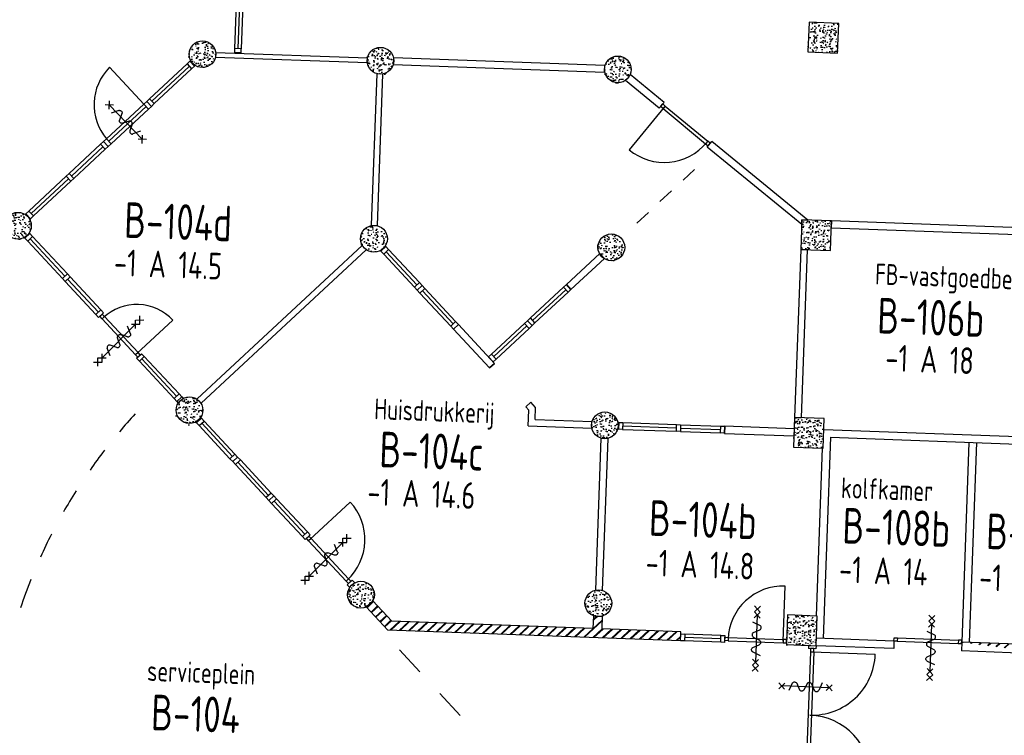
# Model space of a CAD drawing. Header units: millimetres. Extents: x 119024465 to 119292677, y 483022511 to 483148062.
# Tile 3 of 162: x 119043109 to 119059692, y 483069296 to 483081351. Entities that reach past the tile are written whole.
import ezdxf
from ezdxf.enums import TextEntityAlignment as Align

# ---------------------------------------------------------------- set-up
doc = ezdxf.new("R2010")
doc.units = ezdxf.units.MM
doc.header["$LTSCALE"] = 100
doc.layers.get('0').update_dxf_attribs({"linetype": 'CONTINUOUS'})
for name, color, linetype in [('AL22----', 2, 'CONTINUOUS'), ('AL22----_ARC', 8, 'CONTINUOUS'), ('AL28----', 4, 'CONTINUOUS'), ('AL28----_ARC', 8, 'CONTINUOUS'), ('AL32----', 6, 'CONTINUOUS'), ('AL37----', 8, 'CONTINUOUS'), ('BT00----_HOTELNRS', 3, 'CONTINUOUS'), ('BT00----_RUIMTENRS', 7, 'CONTINUOUS'), ('BT00----_TEKST', 1, 'CONTINUOUS')]:
    doc.layers.add(name, color=color, linetype=linetype)
doc.styles.get("Standard").update_dxf_attribs({"font": 'ISOCP.SHX'})
pattern_1 = [(42.91200747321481, (119019962.2742813, 483024813.6206701), (-74.89618102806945, 80.56402464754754), []), (42.91200747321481, (119019962.8207955, 483024828.6107109), (-74.89618102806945, 80.56402464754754), [])]

# ---------------------------------------------------------------- blocks, each defined once
blk = doc.blocks.new('KOLOM')
at = {"layer": 'AL28----', "linetype": 'Continuous'}
for p, q in [((0.5, 0.5), (-0.5, 0.5)), ((-0.5, 0.5), (-0.5, -0.5)), ((0.5, -0.5), (0.5, 0.5)), ((-0.5, -0.5), (0.5, -0.5))]:
    blk.add_line(p, q, dxfattribs=at)
blk = doc.blocks.new('500x500')
at = {"layer": 'AL28----_ARC'}
h = blk.add_hatch(dxfattribs=at)
h.set_pattern_fill('AR-CONC', color=256, style=0)
h.set_pattern_definition([(50, (-33377.53515948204, -58251.91549019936), (182.1846689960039, -15.93908553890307), [19.05, -209.55]), (355, (-33377.53515948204, -58251.91549019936), (-35.24282597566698, 191.05664288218), [15.24, -167.64]), (100.451, (-33362.35315948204, -58253.24374019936), (146.9425016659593, 175.1166878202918), [16.19, -178.09]), (46.18420000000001, (-33377.53515948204, -58201.11549019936), (271.0790408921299, -42.04232793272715), [28.575, -314.325]), (96.6356, (-33354.94525948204, -58204.61899019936), (237.4042344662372, 247.4255558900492), [24.285, -267.135]), (351.1840000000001, (-33377.53515948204, -58201.11549019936), (237.4046058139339, 247.4251178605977), [22.86, -251.46]), (21, (-33352.13515948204, -58213.81549019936), (151.6148798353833, -102.2655185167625), [19.05, -209.55]), (326.0000000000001, (-33352.13515948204, -58213.81549019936), (61.80202834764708, 184.1879661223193), [15.24, -167.64]), (71.4514, (-33339.50065948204, -58222.33759019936), (213.4164907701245, 81.92285771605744), [16.19, -178.09]), (37.50000000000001, (-33377.53515948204, -58251.91549019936), (3.088603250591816, 84.55503887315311), [0, -165.608, 0, -170.18, 0, -168.275]), (7.499999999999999, (-33377.53515948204, -58251.91549019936), (66.81966251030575, 100.1805748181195), [0, -97.028, 0, -161.798, 0, -64.135]), (327.5, (-33434.17715948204, -58251.91549019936), (135.5905951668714, -5.72874399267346), [0, -63.5, 0, -198.12, 0, -262.89]), (317.5, (-33459.57715948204, -58251.91549019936), (148.129181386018, 25.42649103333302), [0, -82.55, 0, -131.572, 0, -186.69])])
h.paths.add_polyline_path([(250, 250), (-250, 250), (-250, -250), (250, -250)])
at = {"layer": 'AL28----', "xscale": 500, "yscale": 500, "zscale": 2600}
blk.add_blockref('KOLOM', (0, 0), dxfattribs=at)
blk = doc.blocks.new('KOLOMO')
blk.add_circle((0, 0), 0.5)
blk = doc.blocks.new('Rond-450')
at = {"layer": 'AL28----_ARC'}
h = blk.add_hatch(dxfattribs=at)
h.set_pattern_fill('AR-CONC', color=256, style=0)
h.set_pattern_definition([(49.99999999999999, (-134328.7081146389, -47911.34816545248), (182.184668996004, -15.93908553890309), [19.05, -209.55]), (355, (-134328.7081146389, -47911.34816545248), (-35.24282597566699, 191.05664288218), [15.24, -167.64]), (100.451, (-134313.5261146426, -47912.67641544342), (146.9425016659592, 175.1166878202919), [16.19, -178.09]), (46.18420000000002, (-134328.7081146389, -47860.54816550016), (271.0790408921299, -42.04232793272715), [28.57499999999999, -314.3249999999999]), (96.63559999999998, (-134306.118214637, -47864.05166548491), (237.4042344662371, 247.4255558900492), [24.28499999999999, -267.1349999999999]), (351.1840000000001, (-134328.7081146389, -47860.54816550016), (237.4046058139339, 247.4251178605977), [22.86, -251.46]), (21, (-134303.3081146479, -47873.24816548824), (151.6148798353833, -102.2655185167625), [19.05, -209.55]), (326.0000000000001, (-134303.3081146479, -47873.24816548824), (61.80202834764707, 184.1879661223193), [15.24, -167.64]), (71.4514, (-134290.6736146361, -47881.77026546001), (213.4164907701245, 81.92285771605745), [16.19, -178.09]), (37.50000000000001, (-134328.7081146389, -47911.34816545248), (3.088603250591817, 84.55503887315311), [0, -165.608, 0, -170.18, 0, -168.275]), (7.499999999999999, (-134328.7081146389, -47911.34816545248), (66.81966251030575, 100.1805748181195), [0, -97.02799999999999, 0, -161.798, 0, -64.135]), (327.5, (-134385.3501146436, -47911.34816545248), (135.5905951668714, -5.728743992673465), [0, -63.5, 0, -198.12, 0, -262.89]), (317.5, (-134410.7501146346, -47911.34816545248), (148.129181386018, 25.42649103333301), [0, -82.55, 0, -131.572, 0, -186.69])])
edge = h.paths.add_edge_path()
edge.add_ellipse((0, 0), major_axis=(-159.0990257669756, 159.0990257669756), ratio=0.9999999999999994, start_angle=0, end_angle=360)
at = {"layer": 'AL28----', "xscale": 450.0000000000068, "yscale": 450.0000000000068, "rotation": 359.8349999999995}
blk.add_blockref('KOLOMO', (0, 0), dxfattribs=at)
blk = doc.blocks.new('114-31d')
at = {"color": 0, "linetype": 'Continuous'}
for p, q in [((-49.99999994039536, 550.0000000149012), (50.00000011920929, 450.0000000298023)), ((50.00000005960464, 550.0000000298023), (-49.99999988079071, 450.0000000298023)), ((-49.99999988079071, 450), (50.00000017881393, 350)), ((50.00000017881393, 450.0000000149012), (-49.99999988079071, 350)), ((5.960464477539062e-08, 400.0000000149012), (5.960464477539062e-08, -399.9999999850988)), ((-75.22076374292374, 278.9749931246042), (52.90113961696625, 224.7435648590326)), ((-53.78419476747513, 99.46940441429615), (53.34266722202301, 150.8047561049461)), ((-53.34266710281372, 25.53059563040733), (53.34266722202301, -25.53059560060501)), ((-53.34266710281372, -150.2564351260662), (52.90113961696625, -99.4694043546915)), ((-53.78419470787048, -224.195243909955), (74.77923625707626, -278.9116318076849)), ((-49.99999988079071, -349.9999998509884), (50.00000023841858, -449.9999998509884)), ((50.00000023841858, -349.9999998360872), (-49.99999982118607, -449.9999998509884)), ((-49.99999988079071, -449.9999998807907), (50.00000017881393, -549.9999998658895)), ((50.00000023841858, -449.9999998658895), (-49.99999976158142, -549.9999998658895))]:
    blk.add_line(p, q, dxfattribs=at)
for points in [[(74.77923625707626, 187.6370802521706, 0.1085803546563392), (71.0617071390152, 204.5540473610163, 0.1021137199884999), (60.13457530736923, 219.3489430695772, 0.04519307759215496), (52.90113961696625, 224.7435648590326, 0.02457701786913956)], [(53.34266722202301, 150.8047561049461, 0.04259042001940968), (60.13457530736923, 155.9252174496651, 0.1021137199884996), (71.0617071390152, 170.7201131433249, 0.1085803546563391), (74.77923625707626, 187.6370802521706, 0.1085803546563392)], [(-53.78419476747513, 99.46940441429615, 0.04259042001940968), (-60.57610279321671, 94.34894305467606, 0.1021137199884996), (-71.50323468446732, 79.55404734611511, 0.1085803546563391), (-75.22076374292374, 62.63708026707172, 0.1085803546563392)], [(-75.22076374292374, 62.63708026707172, 0.1085803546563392), (-71.50323468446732, 45.72011315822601, 0.1021137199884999), (-60.57610279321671, 30.92521744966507, 0.04519307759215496), (-53.34266710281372, 25.53059563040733, 0.02457701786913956)], [(-75.22076374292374, -187.3629197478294, -0.1085803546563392), (-71.50323462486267, -170.4459526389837, -0.1021137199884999), (-60.57610285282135, -155.6510569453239, -0.04519307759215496), (-53.34266710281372, -150.2564351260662, -0.02457701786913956)], [(74.77923625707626, -62.36291974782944, -0.1085803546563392), (71.06170719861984, -79.27988685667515, -0.1021137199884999), (60.13457530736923, -94.07478253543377, -0.04519307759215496), (52.90113961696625, -99.4694043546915, -0.02457701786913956)], [(53.34266722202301, -25.53059560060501, -0.04259042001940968), (60.13457530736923, -30.65105694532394, -0.1021137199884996), (71.0617071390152, -45.44595263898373, -0.1085803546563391), (74.77923625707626, -62.36291974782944, -0.1085803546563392)], [(-53.78419470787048, -224.195243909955, -0.04259042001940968), (-60.57610279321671, -219.0747825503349, -0.1021137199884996), (-71.50323462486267, -204.279886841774, -0.1085803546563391), (-75.22076374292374, -187.3629197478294, -0.1085803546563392)]]:
    blk.add_lwpolyline(points, format="xyb", dxfattribs=at)
blk = doc.blocks.new('114-31b')
at = {"color": 0, "linetype": 'Continuous'}
for p, q in [((-49.99999994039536, 449.9999999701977), (50.00000011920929, 349.9999999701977)), ((50.00000005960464, 449.9999999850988), (-49.99999994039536, 349.9999999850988)), ((0, 399.9999999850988), (5.960464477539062e-08, -400)), ((-75.22076380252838, 278.9749930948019), (52.90113949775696, 224.7435648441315)), ((-53.78419476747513, 99.46940438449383), (53.34266716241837, 150.804756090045)), ((-53.34266716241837, 25.53059560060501), (53.34266716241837, -25.53059561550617)), ((-53.34266716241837, -150.2564351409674), (52.9011395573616, -99.46940438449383)), ((-53.78419476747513, -224.1952439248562), (74.77923619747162, -278.9116318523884)), ((-49.99999988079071, -349.9999998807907), (50.00000017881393, -449.9999998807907)), ((50.00000011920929, -349.9999998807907), (-49.99999988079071, -449.9999998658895))]:
    blk.add_line(p, q, dxfattribs=at)
for points in [[(74.77923613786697, 187.6370802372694, 0.1085803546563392), (71.06170707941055, 204.554047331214, 0.1021137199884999), (60.13457524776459, 219.3489430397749, 0.04519307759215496), (52.90113949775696, 224.7435648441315, 0.02457701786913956)], [(53.34266716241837, 150.804756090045, 0.04259042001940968), (60.13457524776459, 155.9252174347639, 0.1021137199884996), (71.06170707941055, 170.7201131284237, 0.1085803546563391), (74.77923613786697, 187.6370802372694, 0.1085803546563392)], [(-53.78419476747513, 99.46940438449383, 0.04259042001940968), (-60.57610285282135, 94.34894302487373, 0.1021137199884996), (-71.50323468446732, 79.55404733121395, 0.1085803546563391), (-75.22076380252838, 62.6370802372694, 0.1085803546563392)], [(-75.22076380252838, 62.6370802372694, 0.1085803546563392), (-71.50323474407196, 45.72011312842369, 0.1021137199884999), (-60.57610285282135, 30.92521743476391, 0.04519307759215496), (-53.34266716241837, 25.53059560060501, 0.02457701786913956)], [(-75.22076380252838, -187.3629197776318, -0.1085803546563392), (-71.50323468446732, -170.4459526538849, -0.1021137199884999), (-60.57610285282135, -155.6510569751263, -0.04519307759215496), (-53.34266716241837, -150.2564351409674, -0.02457701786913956)], [(74.77923619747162, -62.3629197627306, -0.1085803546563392), (71.0617071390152, -79.27988687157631, -0.1021137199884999), (60.13457524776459, -94.07478255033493, -0.04519307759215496), (52.9011395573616, -99.46940438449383, -0.02457701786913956)], [(53.34266716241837, -25.53059561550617, -0.04259042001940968), (60.13457524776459, -30.65105697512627, -0.1021137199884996), (71.06170707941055, -45.44595265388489, -0.1085803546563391), (74.77923619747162, -62.3629197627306, -0.1085803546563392)], [(-53.78419476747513, -224.1952439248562, -0.04259042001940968), (-60.57610285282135, -219.0747825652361, -0.1021137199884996), (-71.50323474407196, -204.2798868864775, -0.1085803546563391), (-75.22076380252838, -187.3629197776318, -0.1085803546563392)]]:
    blk.add_lwpolyline(points, format="xyb", dxfattribs=at)

msp = doc.modelspace()

# ---------------------------------------------------------------- hatches: boundary and pattern name
at = {"layer": 'AL22----_ARC'}
h = msp.add_hatch(dxfattribs=at)
h.set_pattern_fill('SCHOON', color=256, scale=2, angle=-2.087992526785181, style=0, pattern_type=2)
h.set_pattern_definition(pattern_1)
edge = h.paths.add_edge_path()
edge.add_line((119061565.7088999, 483071667.3837158), (119061415.8084922, 483071672.8488576))
edge.add_line((119061415.8084922, 483071672.8488576), (119061414.1688843, 483071627.876943))
edge.add_line((119061565.7088999, 483071667.3837158), (119061564.0693106, 483071622.412312))
edge.add_arc((119060564.7333061, 483071658.8478723), 850, 267.9119189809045, 357.9120074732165)
edge.add_arc((119060564.7333061, 483071658.8478723), 1000, 267.9120865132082, 357.9120074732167)
edge.add_line((119058973.8005932, 483070866.2861378), (119058968.3354513, 483070716.3857301))
edge.add_line((119058963.3387711, 483070716.5679014), (119058968.3354513, 483070716.3857301))
edge.add_line((119060528.2996848, 483070659.511797), (119058968.3354514, 483070716.38573))
edge.add_line((119060533.7654386, 483070809.4121825), (119058973.8005932, 483070866.2861378))
h = msp.add_hatch(dxfattribs=at)
h.set_pattern_fill('SCHOON', color=256, scale=2, angle=-2.087992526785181, style=0, pattern_type=2)
h.set_pattern_definition(pattern_1)
h.paths.add_polyline_path([(119054237.4785844, 483070888.8656055), (119054242.9437262, 483071038.7660131), (119052913.8267786, 483071087.2236038), (119052921.7646408, 483071304.946916), (119052771.8642331, 483071310.4120579), (119052763.9263709, 483071092.6887457), (119049377.2424663, 483071216.1621109), (119049056.5643923, 483071561.1078198), (119048946.7043587, 483071458.9766639), (119049309.6865426, 483071068.5254391)])

# ---------------------------------------------------------------- linework, layer by layer
at = {"layer": 'AL22----'}
for p, q in [((119046409.8257248, 483080800.6414022), (119046406.9109825, 483080720.6945181)), ((119046406.9109825, 483080720.6945181), (119048962.3813573, 483080627.5259399)), ((119046409.8257248, 483080800.6414022), (119048965.2960997, 483080707.4728233)), ((119046724.5653014, 483080799.173118), (119046724.2009586, 483080789.1797574)), ((119046838.4896112, 483080795.0196102), (119046724.5653014, 483080799.173118)), ((119046838.1252684, 483080785.0262497), (119046838.4896112, 483080795.0196102)), ((119045976.1755723, 483080650.4764239), (119045988.8751829, 483080662.282591)), ((119045976.1755723, 483080650.4764239), (119046053.7952508, 483080566.9827983)), ((119046053.7952508, 483080566.9827983), (119046066.4948614, 483080578.7889654)), ((119053960.8824079, 483079957.9107986), (119053389.3421428, 483080425.2564835)), ((119053881.755899, 483079861.1430582), (119053310.2156338, 483080328.4887431)), ((119053881.755899, 483079861.1430582), (119053960.8824079, 483079957.9107987)), ((119054687.0041528, 483079202.6954922), (119054766.1306617, 483079299.4632325)), ((119056385.5048643, 483077975.3088524), (119054766.1306617, 483079299.4632325)), ((119056279.3046223, 483077900.6791713), (119054687.0041527, 483079202.6954921)), ((119054281.496874, 483078646.9055932), (119054475.8684443, 483078827.6027266)), ((119053892.7537336, 483078285.5113263), (119054087.1253038, 483078466.2084597)), ((119053504.0105931, 483077924.1170595), (119053698.3821634, 483078104.814193)), ((119056279.3046223, 483077900.6791713), (119056282.1628718, 483077979.0765449)), ((119056282.1628718, 483077979.0765449), (119056385.5048643, 483077975.3088524)), ((119046099.2401237, 483074962.5355264), (119048876.9710128, 483077544.8473762)), ((119046167.3275611, 483074889.295504), (119048945.0584501, 483077471.6073537)), ((119049194.0634467, 483077450.500207), (119049182.2572797, 483077463.1998177)), ((119049194.0634467, 483077450.500207), (119049277.5570723, 483077528.1198856)), ((119049277.5570723, 483077528.1198856), (119049265.7509052, 483077540.8194962)), ((119045754.8261998, 483074918.8399987), (119045838.3198253, 483074996.4596773)), ((119045754.8261999, 483074918.8399988), (119045778.5476686, 483074893.3233841)), ((119045838.3198254, 483074996.4596773), (119045862.0412941, 483074970.9430626)), ((119051632.4661568, 483074827.5689258), (119051715.9597824, 483074905.1886044)), ((119051798.9392629, 483074815.9295685), (119051715.9597824, 483074905.1886044)), ((119051632.4661568, 483074827.5689258), (119051683.2945137, 483074772.8940819)), ((119051673.6252267, 483074507.6804581), (119051683.2945137, 483074772.8940819)), ((119051791.7030445, 483074617.4512637), (119051798.9392628, 483074815.9295685)), ((119046086.7524568, 483074561.7948893), (119046074.9462898, 483074574.4945)), ((119046086.7524568, 483074561.7948893), (119046170.2460824, 483074639.4145679)), ((119046170.2460824, 483074639.4145679), (119046158.4399153, 483074652.1141785)), ((119051791.7030445, 483074617.4512637), (119052748.4071341, 483074582.5712807)), ((119053200.7668767, 483074566.0789297), (119053183.4386751, 483074566.7106897)), ((119053200.7668767, 483074566.0789297), (119053196.6133689, 483074452.1546199)), ((119051673.6252267, 483074507.6804581), (119052744.2536263, 483074468.6469709)), ((119053196.6133689, 483074452.1546199), (119053179.2851673, 483074452.7863799)), ((119054980.2096152, 483074381.12342), (119054984.8003343, 483074507.0397624)), ((119054984.8003343, 483074507.0397624), (119056154.0235136, 483074464.4116527)), ((119056653.6915392, 483074446.1945134), (119060327.5820399, 483074312.2500306)), ((119052898.9537003, 483074302.2398137), (119052805.5114552, 483071739.2632009)), ((119053012.8780102, 483074298.0863059), (119052898.9537003, 483074302.2398136)), ((119053012.8780102, 483074298.0863059), (119052919.435765, 483071735.1096931)), ((119054980.2096152, 483074381.12342), (119056149.4327944, 483074338.4953102)), ((119056763.0251299, 483074316.1246631), (119056639.4764908, 483070927.3761134)), ((119056763.0251299, 483074316.1246631), (119060322.9913208, 483074186.3336881)), ((119056527.188564, 483071305.7732464), (119056630.2955773, 483074133.8395406)), ((119059096.4748096, 483074231.0506223), (119058973.8005932, 483070866.2861378)), ((119059222.391152, 483074226.4599032), (119059099.7169356, 483070861.6954187)), ((119048623.6638374, 483071832.900195), (119048707.157463, 483071910.5198735)), ((119048707.1574633, 483071910.5198738), (119048750.7466118, 483071863.6320726)), ((119048623.6638378, 483071832.9001952), (119048667.2529862, 483071786.0123941)), ((119052919.435765, 483071735.1096931), (119052805.5114552, 483071739.2632009)), ((119048946.7043587, 483071458.9766639), (119049056.5643923, 483071561.1078198)), ((119048946.7043587, 483071458.9766639), (119049309.6865426, 483071068.5254391)), ((119049056.5643923, 483071561.1078198), (119049377.2424663, 483071216.1621109)), ((119052771.8642331, 483071310.4120579), (119052763.9263709, 483071092.6887457)), ((119052771.8642331, 483071310.4120579), (119052921.7646408, 483071304.946916)), ((119052921.7646408, 483071304.946916), (119052913.8267786, 483071087.2236038)), ((119052763.9263709, 483071092.6887457), (119049377.2424663, 483071216.1621109)), ((119054242.9437262, 483071038.7660131), (119052913.8267786, 483071087.2236038)), ((119054237.4785844, 483070888.8656055), (119049309.6865426, 483071068.5254391)), ((119054237.4785844, 483070888.8656055), (119054242.9437262, 483071038.7660131)), ((119057833.683072, 483070883.8371503), (119056525.552181, 483070931.5296211)), ((119056395.0451194, 483070810.2039977), (119056393.168754, 483070758.7381909)), ((119056519.0850965, 483070754.1474718), (119056393.168754, 483070758.7381909)), ((119056520.9614618, 483070805.6132786), (119056519.0850965, 483070754.1474718)), ((119057829.0923529, 483070757.9208078), (119056520.9614618, 483070805.6132786)), ((119057833.683072, 483070883.8371503), (119057829.0923529, 483070757.9208078)), ((119058973.8005932, 483070866.2861378), (119058968.3354514, 483070716.38573)), ((119060533.7654386, 483070809.4121825), (119058973.8005932, 483070866.2861378)), ((119060528.2996848, 483070659.511797), (119058968.3354514, 483070716.38573))]:
    msp.add_line(p, q, dxfattribs=at)
for points in [[(119049400.9517905, 483080594.5250308), (119052960.5638922, 483080464.7469653), (119052964.7173999, 483080578.6712751), (119049405.1052982, 483080708.4493406)], [(119056777.6773896, 483077846.9350957), (119061631.8300059, 483077669.9600438), (119061635.9835137, 483077783.8843536), (119056781.8308974, 483077960.8594055)], [(119052956.7131598, 483077329.0405838), (119052879.0934769, 483077412.5342054), (119052316.0108743, 483076889.6415129), (119052393.6305571, 483076806.1478915)], [(119056160.8367237, 483074651.2874942), (119056274.7610335, 483074647.1339865), (119056377.8700423, 483077475.2550116), (119056263.9457324, 483077479.4085193)], [(119050496.7584273, 483076216.654245), (119050413.2648018, 483076139.0345664), (119051022.8654793, 483075483.301746), (119051106.3591048, 483075560.9214245)]]:
    msp.add_lwpolyline(points, close=True, dxfattribs=at)
for points in [[(119049034.035692, 483077888.0964244), (119049126.9431027, 483080436.4033551)], [(119049133.9692971, 483077884.4529966), (119049226.8767078, 483080432.7599272)]]:
    msp.add_lwpolyline(points, dxfattribs=at)
at = {"layer": 'AL32----'}
for p, q in [((119046754.18637, 483081611.6333279), (119046727.0063981, 483080866.1286334)), ((119046811.1485249, 483081609.556574), (119046783.968553, 483080864.0518796)), ((119046868.1106798, 483081607.4798201), (119046840.9307079, 483080861.9751257)), ((119046727.0063981, 483080866.1286334), (119046724.5653014, 483080799.173118)), ((119046840.9307079, 483080861.9751257), (119046727.0063981, 483080866.1286334)), ((119046724.5653014, 483080799.173118), (119046838.4896112, 483080795.0196102)), ((119046838.4896112, 483080795.0196102), (119046840.9307079, 483080861.9751257)), ((119045199.5309249, 483079928.4703132), (119044623.4577029, 483080548.4788047)), ((119045927.1047573, 483080604.857841), (119045297.6725549, 483080019.7074791)), ((119045965.9145965, 483080563.1110282), (119045336.4823942, 483079977.9606664)), ((119045976.1755723, 483080650.4764239), (119045927.1047573, 483080604.857841)), ((119045927.1047573, 483080604.857841), (119046004.7244358, 483080521.3642154)), ((119046053.7952508, 483080566.9827983), (119045976.1755723, 483080650.4764239)), ((119046004.7244358, 483080521.3642154), (119046053.7952508, 483080566.9827983)), ((119046004.7244358, 483080521.3642154), (119045375.2922334, 483079936.2138535)), ((119045199.5309249, 483079928.4703132), (119044570.0987225, 483079343.3199513)), ((119045238.3407642, 483079886.7235004), (119044608.9085618, 483079301.5731385)), ((119045248.6017399, 483079974.0888962), (119045199.5309249, 483079928.4703132)), ((119045199.5309249, 483079928.4703132), (119045277.1506034, 483079844.9766877)), ((119045297.6725549, 483080019.7074791), (119045248.6017399, 483079974.0888961)), ((119045248.6017399, 483079974.0888961), (119045326.2214184, 483079890.5952706)), ((119045326.2214184, 483079890.5952706), (119045248.6017399, 483079974.0888962)), ((119045277.1506034, 483079844.9766877), (119045326.2214184, 483079890.5952706)), ((119045375.2922334, 483079936.2138535), (119045297.6725549, 483080019.7074791)), ((119045326.2214184, 483079890.5952706), (119045375.2922334, 483079936.2138535)), ((119053964.711539, 483079874.947726), (119053372.9428528, 483079160.1094071)), ((119053903.7196543, 483079889.0895076), (119053939.4298336, 483079932.2263028)), ((119053946.8564493, 483079853.3793283), (119053903.7196543, 483079889.0895076)), ((119053939.4298336, 483079932.2263028), (119053982.5666287, 483079896.5161235)), ((119053982.5666287, 483079896.5161235), (119053946.8564493, 483079853.3793283)), ((119053982.5666287, 483079896.5161235), (119054697.4049475, 483079304.7474373)), ((119045277.1506034, 483079844.9766877), (119044647.718401, 483079259.8263258)), ((119053946.8564493, 483079853.3793283), (119054661.6947682, 483079261.6106422)), ((119044471.9570924, 483079252.0827854), (119043940.6665201, 483078758.1695893)), ((119043979.4763594, 483078716.4227766), (119044510.7669317, 483079210.3359727)), ((119044570.0987225, 483079343.3199513), (119044521.0279075, 483079297.7013683)), ((119044521.0279075, 483079297.7013683), (119044598.647586, 483079214.2077428)), ((119044647.718401, 483079259.8263258), (119044570.0987225, 483079343.3199513)), ((119044598.647586, 483079214.2077428), (119044647.718401, 483079259.8263258)), ((119054697.4049475, 483079304.7474373), (119054661.6947682, 483079261.6106422)), ((119054661.6947682, 483079261.6106422), (119054704.8315633, 483079225.9004629)), ((119054740.5417426, 483079269.0372579), (119054697.4049475, 483079304.7474373)), ((119054704.8315633, 483079225.9004629), (119054740.5417426, 483079269.0372579)), ((119044018.2861987, 483078674.6759638), (119044549.576771, 483079168.5891597)), ((119043262.1635027, 483078127.4006445), (119043891.5957051, 483078712.5510064)), ((119043891.5957051, 483078712.5510064), (119043940.6665201, 483078758.1695894)), ((119043969.2153836, 483078629.0573809), (119043891.5957051, 483078712.5510064)), ((119043940.6665201, 483078758.1695894), (119044018.2861986, 483078674.6759638)), ((119043300.973342, 483078085.6538318), (119043930.4055444, 483078670.8041936)), ((119043339.7831813, 483078043.907019), (119043969.2153836, 483078629.0573809)), ((119044018.2861986, 483078674.6759638), (119043969.2153836, 483078629.0573809)), ((119043213.0926877, 483078081.7820615), (119043200.3930771, 483078069.9758946)), ((119043213.0926877, 483078081.7820615), (119043262.1635027, 483078127.4006445)), ((119043213.0926877, 483078081.7820615), (119043290.7123662, 483077998.288436)), ((119043290.7123662, 483077998.288436), (119043213.0926877, 483078081.7820615)), ((119043262.1635027, 483078127.4006445), (119043339.7831813, 483078043.907019)), ((119043290.7123662, 483077998.288436), (119043278.0127557, 483077986.482269)), ((119043339.7831813, 483078043.907019), (119043290.7123662, 483077998.288436)), ((119043198.0471392, 483077669.1058792), (119043281.5407647, 483077746.7255577)), ((119043281.5407647, 483077746.7255577), (119043198.0471392, 483077669.1058792)), ((119043281.5407647, 483077746.7255577), (119043269.7345977, 483077759.4251683)), ((119043327.1593477, 483077697.6547427), (119043281.5407647, 483077746.7255577)), ((119043198.0471392, 483077669.1058792), (119043186.2409721, 483077681.8054898)), ((119043198.0471392, 483077669.1058792), (119043243.6657222, 483077620.0350642)), ((119043243.6657222, 483077620.0350642), (119043327.1593477, 483077697.6547427)), ((119043243.6657222, 483077620.0350642), (119043828.816084, 483076990.6028618)), ((119043285.412535, 483077658.8449035), (119043870.5628968, 483077029.4127011)), ((119043327.1593477, 483077697.6547427), (119043912.3097096, 483077068.2225404)), ((119049277.5570723, 483077528.1198856), (119049194.0634467, 483077450.5002069)), ((119049194.0634467, 483077450.5002069), (119049239.6820297, 483077401.429392)), ((119049239.6820297, 483077401.429392), (119049323.1756553, 483077479.0490705)), ((119049239.6820297, 483077401.429392), (119049758.0455413, 483076843.8382018)), ((119049323.1756553, 483077479.0490705), (119049277.5570723, 483077528.1198856)), ((119049281.4288425, 483077440.2392312), (119049799.792354, 483076882.6480411)), ((119049323.1756553, 483077479.0490705), (119049841.5391668, 483076921.4578803)), ((119043912.3097096, 483077068.2225403), (119043828.8160841, 483076990.6028617)), ((119043912.3097096, 483077068.2225404), (119043828.816084, 483076990.6028618)), ((119043957.9282926, 483077019.1517253), (119043912.3097096, 483077068.2225403)), ((119043957.9282926, 483077019.1517254), (119043912.3097096, 483077068.2225404)), ((119043828.8160841, 483076990.6028617), (119043874.4346671, 483076941.5320468)), ((119043828.816084, 483076990.6028618), (119043874.434667, 483076941.5320469)), ((119043874.4346671, 483076941.5320468), (119043957.9282926, 483077019.1517253)), ((119043874.434667, 483076941.5320469), (119043957.9282926, 483077019.1517254)), ((119043874.4346671, 483076941.5320468), (119044392.7981786, 483076383.9408565)), ((119043916.1814798, 483076980.341886), (119044434.5449914, 483076422.7506958)), ((119043957.9282926, 483077019.1517253), (119044476.2918042, 483076461.5605351)), ((119049841.5391668, 483076921.4578803), (119049758.0455413, 483076843.8382018)), ((119049887.1577498, 483076872.3870653), (119049841.5391668, 483076921.4578803)), ((119052316.0108743, 483076889.641513), (119052266.9400616, 483076844.0229275)), ((119052393.6305572, 483076806.1478915), (119052316.0108743, 483076889.641513)), ((119049758.0455413, 483076843.8382018), (119049803.6641243, 483076794.7673868)), ((119049887.1577498, 483076872.3870652), (119049803.6641242, 483076794.7673867)), ((119049803.6641243, 483076794.7673868), (119049887.1577498, 483076872.3870653)), ((119049803.6641242, 483076794.7673867), (119049849.2827072, 483076745.6965717)), ((119049849.2827072, 483076745.6965717), (119049932.7763328, 483076823.3162502)), ((119049849.2827072, 483076745.6965717), (119050367.6462188, 483076188.1053814)), ((119049932.7763328, 483076823.3162502), (119049887.1577498, 483076872.3870652)), ((119049891.02952, 483076784.506411), (119050409.3930316, 483076226.9152207)), ((119049932.7763328, 483076823.3162502), (119050451.1398443, 483076265.72506)), ((119051709.3488986, 483076325.6593866), (119052266.9400616, 483076844.0229275)), ((119051748.1587401, 483076283.9125758), (119052305.7499031, 483076802.2761167)), ((119051786.9685816, 483076242.1657652), (119052344.5597446, 483076760.5293059)), ((119052266.9400616, 483076844.0229275), (119052344.5597446, 483076760.5293059)), ((119052344.5597446, 483076760.5293059), (119052393.6305572, 483076806.1478915)), ((119044476.2918042, 483076461.5605351), (119044392.7981786, 483076383.9408565)), ((119044438.4167616, 483076334.8700415), (119044521.9103872, 483076412.48972)), ((119044459.6563761, 483076354.6154068), (119044500.6707891, 483076392.7443712)), ((119044521.9103872, 483076412.48972), (119044476.2918042, 483076461.5605351)), ((119044500.6707891, 483076392.7443712), (119044538.7997535, 483076351.7299582)), ((119044392.7981786, 483076383.9408565), (119044438.4167616, 483076334.8700415)), ((119044497.7853405, 483076313.6009938), (119044459.6563761, 483076354.6154068)), ((119044538.7997535, 483076351.7299582), (119044497.7853405, 483076313.6009938)), ((119045061.5493139, 483075707.1736013), (119044497.7853405, 483076313.6009938)), ((119045102.5637269, 483075745.3025657), (119044538.7997535, 483076351.7299582)), ((119045082.0565204, 483075726.2380835), (119045688.4839129, 483076290.0020568)), ((119050451.1398443, 483076265.72506), (119050367.6462188, 483076188.1053814)), ((119050496.7584273, 483076216.654245), (119050451.1398443, 483076265.72506)), ((119051053.6161104, 483075716.0586745), (119051611.2072734, 483076234.4222155)), ((119051660.2780861, 483076280.040801), (119051611.2072734, 483076234.4222155)), ((119051611.2072734, 483076234.4222155), (119051688.8269563, 483076150.9285939)), ((119051709.3488986, 483076325.6593866), (119051660.2780861, 483076280.040801)), ((119051660.2780861, 483076280.040801), (119051737.8977689, 483076196.5471796)), ((119051737.8977689, 483076196.5471795), (119051660.2780861, 483076280.040801)), ((119051786.9685816, 483076242.1657652), (119051709.3488986, 483076325.6593866)), ((119051737.8977689, 483076196.5471796), (119051786.9685816, 483076242.1657652)), ((119050367.6462188, 483076188.1053814), (119050413.2648018, 483076139.0345665)), ((119050413.2648018, 483076139.0345665), (119050496.7584273, 483076216.654245)), ((119051092.4259519, 483075674.3118638), (119051650.0171149, 483076192.6754047)), ((119051131.2357934, 483075632.5650532), (119051688.8269563, 483076150.9285939)), ((119051688.8269563, 483076150.9285939), (119051737.8977689, 483076196.5471795)), ((119045102.5637269, 483075745.3025657), (119045061.5493139, 483075707.1736013)), ((119045140.6926913, 483075704.2881526), (119045102.5637269, 483075745.3025657)), ((119045061.5493139, 483075707.1736013), (119045099.6782783, 483075666.1591883)), ((119045078.438672, 483075646.4138312), (119045161.9322975, 483075724.0335097)), ((119045124.057255, 483075597.3430161), (119045078.438672, 483075646.4138312)), ((119045099.6782783, 483075666.1591883), (119045140.6926913, 483075704.2881526)), ((119045207.5508805, 483075674.9626946), (119045124.057255, 483075597.3430161)), ((119045709.2076168, 483074967.9108137), (119045124.057255, 483075597.3430161)), ((119045161.9322975, 483075724.0335097), (119045207.5508805, 483075674.9626946)), ((119045750.9544296, 483075006.720653), (119045165.8040678, 483075636.1528554)), ((119045792.7012424, 483075045.5304923), (119045207.5508805, 483075674.9626946)), ((119051053.6161104, 483075716.0586745), (119051004.5452978, 483075670.440089)), ((119051004.5452978, 483075670.440089), (119051082.1649807, 483075586.9464676)), ((119051106.3591048, 483075560.9214246), (119051022.8654793, 483075483.301746)), ((119051131.2357934, 483075632.5650532), (119051053.6161104, 483075716.0586745)), ((119051082.1649807, 483075586.9464676), (119051131.2357934, 483075632.5650532)), ((119045709.2076168, 483074967.9108137), (119045792.7012424, 483075045.5304923)), ((119045754.8261998, 483074918.8399987), (119045709.2076168, 483074967.9108137)), ((119045838.3198254, 483074996.4596773), (119045754.8261998, 483074918.8399987)), ((119045792.7012424, 483075045.5304923), (119045838.3198254, 483074996.4596773)), ((119046170.2460824, 483074639.4145678), (119046086.7524568, 483074561.7948893)), ((119046132.3710398, 483074512.7240743), (119046215.8646653, 483074590.3437528)), ((119046215.8646653, 483074590.3437528), (119046170.2460824, 483074639.4145678)), ((119046215.8646653, 483074590.3437528), (119046734.2281769, 483074032.7525626)), ((119053196.613369, 483074452.1546227), (119053200.7668773, 483074566.0789325)), ((119053200.7668773, 483074566.0789325), (119053267.7223927, 483074563.6378356)), ((119053267.7223927, 483074563.6378356), (119053263.5688844, 483074449.7135257)), ((119053267.7223927, 483074563.6378356), (119054173.1208548, 483074530.6283762)), ((119046086.7524568, 483074561.7948893), (119046132.3710398, 483074512.7240743)), ((119046132.3710398, 483074512.7240743), (119046650.7345514, 483073955.1328841)), ((119046174.1178526, 483074551.5339136), (119046692.4813641, 483073993.9427233)), ((119053263.5688844, 483074449.7135257), (119053196.613369, 483074452.1546227)), ((119053263.5688844, 483074449.7135257), (119054168.9673465, 483074416.7040663)), ((119053265.6456386, 483074506.6756806), (119054171.0441006, 483074473.6662213)), ((119054168.9673465, 483074416.7040663), (119054173.1208548, 483074530.6283762)), ((119054235.9228619, 483074414.2629694), (119054168.9673465, 483074416.7040663)), ((119054173.1208548, 483074530.6283762), (119054240.0763702, 483074528.1872792)), ((119054240.0763702, 483074528.1872792), (119054235.9228619, 483074414.2629694)), ((119054235.922862, 483074414.2629719), (119054913.4727053, 483074389.5605286)), ((119054237.9996161, 483074471.2251267), (119054915.5494594, 483074446.5226836)), ((119054240.0763702, 483074528.1872792), (119054917.6262136, 483074503.4848385)), ((119054913.4727053, 483074389.5605286), (119054917.6262136, 483074503.4848385)), ((119054917.6262136, 483074503.4848385), (119054984.581729, 483074501.0437415)), ((119054984.581729, 483074501.0437415), (119054980.4282207, 483074387.1194317)), ((119054980.4282207, 483074387.1194317), (119054913.4727053, 483074389.5605286)), ((119046734.2281769, 483074032.7525626), (119046650.7345514, 483073955.1328841)), ((119046650.7345514, 483073955.1328841), (119046696.3531344, 483073906.0620691)), ((119046779.8467599, 483073983.6817476), (119046696.3531343, 483073906.062069)), ((119046696.3531344, 483073906.0620691), (119046779.8467599, 483073983.6817476)), ((119046696.3531343, 483073906.062069), (119046741.9717173, 483073856.991254)), ((119046779.8467599, 483073983.6817476), (119046734.2281769, 483074032.7525626)), ((119046741.9717173, 483073856.991254), (119046825.4653429, 483073934.6109325)), ((119046825.4653429, 483073934.6109325), (119046779.8467599, 483073983.6817476)), ((119046825.4653429, 483073934.6109325), (119047343.8288545, 483073377.0197423)), ((119046741.9717173, 483073856.991254), (119047260.3352289, 483073299.4000638)), ((119046783.7185301, 483073895.8010933), (119047302.0820417, 483073338.2099031)), ((119047343.8288545, 483073377.0197423), (119047260.3352289, 483073299.4000638)), ((119047260.3352289, 483073299.4000638), (119047305.9538119, 483073250.3292488)), ((119047389.4474374, 483073327.9489274), (119047305.9538119, 483073250.3292488)), ((119047305.9538119, 483073250.3292488), (119047389.4474374, 483073327.9489273)), ((119047305.9538119, 483073250.3292488), (119047351.5723949, 483073201.2584339)), ((119047389.4474374, 483073327.9489273), (119047343.8288545, 483073377.0197423)), ((119047351.5723949, 483073201.2584339), (119047435.0660204, 483073278.8781124)), ((119047435.0660204, 483073278.8781124), (119047389.4474374, 483073327.9489274)), ((119047393.3192077, 483073240.0682731), (119047911.6827192, 483072682.4770828)), ((119047435.0660204, 483073278.8781124), (119047953.429532, 483072721.2869222)), ((119047351.5723949, 483073201.2584339), (119047869.9359064, 483072643.6672437)), ((119047995.4302675, 483072592.3918557), (119048675.0976694, 483073224.2432803)), ((119047953.429532, 483072721.2869222), (119047869.9359064, 483072643.6672437)), ((119047869.9359064, 483072643.6672437), (119047915.5544894, 483072594.5964286)), ((119047915.5544894, 483072594.5964286), (119047999.048115, 483072672.2161071)), ((119047936.7940961, 483072614.3417853), (119047977.8085083, 483072652.4707506)), ((119047974.9230614, 483072573.3273731), (119047936.7940961, 483072614.3417853)), ((119047999.048115, 483072672.2161071), (119047953.429532, 483072721.2869222)), ((119048015.9374736, 483072611.4563383), (119047974.9230614, 483072573.3273731)), ((119047977.8085083, 483072652.4707506), (119048015.9374736, 483072611.4563383)), ((119048647.7888982, 483071931.7889364), (119048015.9374736, 483072611.4563383)), ((119048606.7744861, 483071893.6599712), (119047974.9230614, 483072573.3273731)), ((119048647.7888982, 483071931.7889364), (119048606.7744861, 483071893.6599712)), ((119048685.9178635, 483071890.7745243), (119048647.7888982, 483071931.7889364)), ((119048606.7744861, 483071893.6599712), (119048644.9034513, 483071852.645559)), ((119048644.9034513, 483071852.645559), (119048685.9178635, 483071890.7745243)), ((119055967.407371, 483070882.832889, 7.450580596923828e-09), (119056001.2183792, 483071810.2167447, 7.450580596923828e-09)), ((119054237.4785844, 483070888.8656055), (119054241.6320927, 483071002.7899153)), ((119054241.6320927, 483071002.7899153), (119054308.5876081, 483071000.3488184)), ((119054308.5876081, 483071000.3488184), (119054304.4340998, 483070886.4245085)), ((119054917.1051812, 483070921.1253162), (119054306.510854, 483070943.3866634)), ((119054919.1819353, 483070978.0874711), (119054308.5876081, 483071000.3488184)), ((119054915.028427, 483070864.1631613), (119054919.1819353, 483070978.0874711)), ((119054919.1819353, 483070978.0874711), (119054986.1374508, 483070975.6463742)), ((119054986.1374508, 483070975.6463742), (119054981.9839425, 483070861.7220643)), ((119054983.0405368, 483070890.7028072, 7.450580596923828e-09), (119054985.0808562, 483070946.665626, 7.450580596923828e-09)), ((119054985.0808562, 483070946.665626, 7.450580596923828e-09), (119055041.0436751, 483070944.6253067, 7.450580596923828e-09)), ((119055041.0436751, 483070944.6253067, 7.450580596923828e-09), (119055039.0033557, 483070888.6624877, 7.450580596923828e-09)), ((119055041.0436751, 483070944.6253067, 7.450580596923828e-09), (119055968.4275308, 483070910.8142985, 7.450580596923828e-09)), ((119057833.6830721, 483070883.8371503), (119057835.7233917, 483070939.7999691)), ((119057835.7233917, 483070939.7999691), (119057891.6862105, 483070937.7596495)), ((119057891.6862105, 483070937.7596495), (119057889.6458909, 483070881.7968307)), ((119057891.6862105, 483070937.7596495), (119058919.0036712, 483070900.305211)), ((119054304.4340998, 483070886.4245085), (119054237.4785844, 483070888.8656055)), ((119054915.028427, 483070864.1631613), (119054304.4340998, 483070886.4245085)), ((119054981.9839425, 483070861.7220643), (119054915.028427, 483070864.1631613)), ((119055039.0033557, 483070888.6624877, 7.450580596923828e-09), (119054983.0405368, 483070890.7028072, 7.450580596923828e-09)), ((119055039.0033557, 483070888.6624877, 7.450580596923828e-09), (119055966.3872113, 483070854.8514796, 7.450580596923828e-09)), ((119055968.4275308, 483070910.8142985, 7.450580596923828e-09), (119055966.3872113, 483070854.8514796, 7.450580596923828e-09)), ((119055966.3872113, 483070854.8514796, 7.450580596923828e-09), (119056022.3500302, 483070852.8111601, 7.450580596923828e-09)), ((119056024.3903496, 483070908.773979, 7.450580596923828e-09), (119055968.4275308, 483070910.8142985, 7.450580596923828e-09)), ((119056022.3500302, 483070852.8111601, 7.450580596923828e-09), (119056024.3903496, 483070908.773979, 7.450580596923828e-09)), ((119056428.1455158, 483070757.4629912), (119056426.1051962, 483070701.5001723)), ((119056484.1083347, 483070755.4226716), (119056428.1455158, 483070757.4629912)), ((119056482.0680151, 483070699.4598528), (119056484.1083347, 483070755.4226716)), ((119057889.6458909, 483070881.7968307), (119057833.6830721, 483070883.8371503)), ((119057889.6458909, 483070881.7968307), (119058916.9633516, 483070844.3423921)), ((119058919.0036712, 483070900.305211), (119058916.9633516, 483070844.3423921)), ((119058916.9633516, 483070844.3423921), (119058972.9261705, 483070842.3020725)), ((119058974.9664901, 483070898.2648914), (119058919.0036712, 483070900.305211)), ((119058972.9261705, 483070842.3020725), (119058974.9664901, 483070898.2648914)), ((119056426.1051962, 483070701.5001723), (119056348.5001826, 483068572.9143832)), ((119056482.0680151, 483070699.4598528), (119056404.4630014, 483068570.8740636)), ((119056426.1051962, 483070701.5001723), (119056482.0680151, 483070699.4598528)), ((119056454.0866057, 483070700.4800125), (119057518.3795002, 483070661.6775057))]:
    msp.add_line(p, q, dxfattribs=at)
msp.add_lwpolyline([(119044598.647586, 483079214.2077428), (119044521.0279075, 483079297.7013684), (119044471.9570925, 483079252.0827854), (119044549.576771, 483079168.5891598)], close=True, dxfattribs=at)
msp.add_lwpolyline([(119058661.4456496, 483071081.8096614, 0, 0, 0), (119058361.6448343, 483071092.7399451, 99.99999999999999, 0, 0), (119058161.777624, 483071100.0268007, 0, 0, 0)], format="xyseb", dxfattribs=at)
for centre, radius, start, end in [((119045249.1124825, 483079917.0169685), 888.9251676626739, 134.7353328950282, 220.1943808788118), ((119053964.711539, 483079874.947726), 928.0000000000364, 230.3808290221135, 320.3808277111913), ((119045082.0565204, 483075726.2380835), 827.9999999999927, 42.9120061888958, 132.9120073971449), ((119047995.4302675, 483072592.3918557), 928, 312.9120080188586, 42.91200927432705), ((119055967.407371, 483070882.832889, 7.450580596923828e-09), 928, 87.91200792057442, 177.912007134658), ((119056454.0866057, 483070700.4800125), 1065, 267.912007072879, 357.912007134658), ((119056376.481592, 483068571.8942233), 1065, 357.912007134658, 87.91200707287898)]:
    msp.add_arc(centre, radius, start, end, dxfattribs=at)
at = {"layer": 'AL37----'}
for p, q in [((119049505.3362839, 483070733.7918115), (119049846.4060989, 483070366.0439535)), ((119050187.475914, 483069998.2960957), (119050528.545729, 483069630.5482378))]:
    msp.add_line(p, q, dxfattribs=at)
for start, end in [(137.3848443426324, 139.9145996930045), (142.4442005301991, 145.0339958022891), (147.6943105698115, 150.2996135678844), (152.9533698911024, 155.6902713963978), (158.2659497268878, 161.4485504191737)]:
    msp.add_arc((119051754.2444649, 483068547.031895), 9104.303453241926, start, end, dxfattribs=at)

# ---------------------------------------------------------------- block references
at = {"layer": 'AL28----'}
for name, p, rotation in [('500x500', (119056644.214463, 483081047.9230132), 357.9120074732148), ('Rond-450', (119046187.0994642, 483080768.7350888), 357.9120074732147), ('Rond-450', (119049185.107618, 483080659.4322526), 357.9120074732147), ('Rond-450', (119053182.451823, 483080513.6951378), 357.9120074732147), ('Rond-450', (119043079.7884743, 483077880.0297711), 357.9120074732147), ('Rond-450', (119049075.8047818, 483077661.4240989), 357.9120074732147), ('500x500', (119056522.8883149, 483077720.1339625), 357.9120074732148), ('Rond-450', (119053073.1489868, 483077515.6869841), 357.9120074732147), ('Rond-450', (119045968.4937919, 483074772.7187812), 357.9120074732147), ('Rond-450', (119052963.8461507, 483074517.6788303), 357.9120074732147), ('500x500', (119056401.5621668, 483074392.3449118), 357.9120074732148), ('Rond-450', (119048857.1991096, 483071665.4077914), 357.9120074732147), ('Rond-450', (119052854.5433146, 483071519.6706765), 357.9120074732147), ('500x500', (119056280.2360187, 483071064.5558611), 357.9120074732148)]:
    msp.add_blockref(name, p, dxfattribs=dict(at, rotation=rotation))
at = {"layer": 'AL32----'}
for name, p, rotation in [('114-31b', (119044896.8081693, 483079623.9280893), 223.8088697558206), ('114-31d', (119044778.1032471, 483075937.3897581), 135.1275000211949), ('114-31d', (119048267.6463812, 483072261.5131149), 135.1275000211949), ('114-31d', (119055516.2077076, 483070923.6469223), 357.912007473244), ('114-31d', (119058453.1541273, 483070767.958617), 357.912007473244), ('114-31b', (119056343.4828673, 483070112.7054158), 267.912007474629)]:
    msp.add_blockref(name, p, dxfattribs=dict(at, rotation=rotation))

# ---------------------------------------------------------------- texts
at = {"layer": 'BT00----_HOTELNRS', "width": 0.8}
for s, p in [('-1 A 14.5', (119045599.923735, 483077003.8285115)), ('-1 A 18', (119058426.4714219, 483075404.9970013)), ('-1 A 14.6', (119049866.5681427, 483073139.9928213)), ('-1 A 14.8', (119054558.6166142, 483071948.4782855)), ('-1 A 14', (119057646.7353644, 483071842.3956906)), ('-1 A 18.1', (119060134.8303566, 483071702.7460677))]:
    msp.add_text(s, height=449.9999999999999, rotation=357.9091074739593, dxfattribs=at).set_placement(p, align=Align.CENTER)
at = {"layer": 'BT00----_RUIMTENRS', "width": 0.8}
for s, p in [('B-104d', (119045767.5167532, 483077646.3691368)), ('B-106b', (119058444.471953, 483076035.6425698)), ('B-104c', (119050034.1611609, 483073782.5334465)), ('B-104b', (119054605.3314781, 483072627.0635666)), ('B-108b', (119057864.0153265, 483072497.3254454)), ('B-108a', (119060278.129288, 483072402.7751611)), ('B-104', (119046061.8997688, 483069357.6438396))]:
    msp.add_text(s, height=599.9999999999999, rotation=357.9091074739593, dxfattribs=at).set_placement(p, align=Align.CENTER)
at = {"layer": 'BT00----_TEKST', "width": 0.8}
for s, p in [('FB-vastgoedbeheer', (119057511.3351148, 483076892.4898052)), ('Huisdrukkerij', (119049075.9988282, 483074621.7985917)), ('kolfkamer', (119056937.4166276, 483073293.0586957)), ('serviceplein', (119045251.1066061, 483070212.7699745))]:
    msp.add_text(s, height=349.9999999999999, rotation=357.9091074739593, dxfattribs=at).set_placement(p)

doc.saveas('drawing.dxf')
